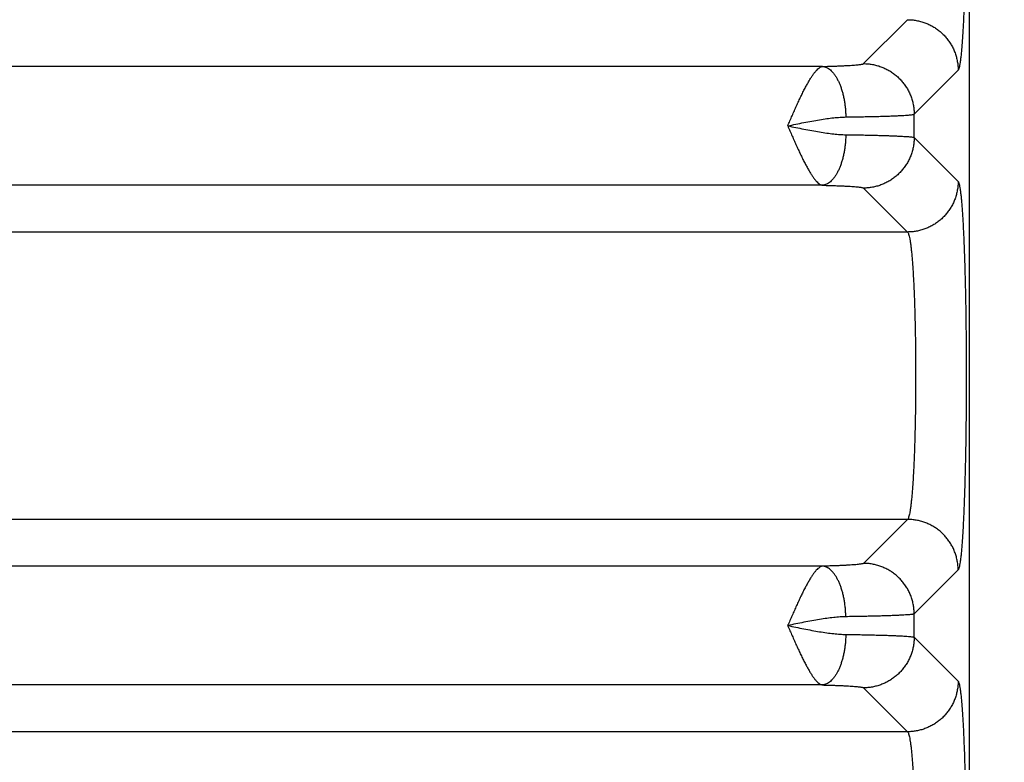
# Model space of a CAD drawing. Header units: inches. Extents: x 0 to 34, y 0 to 22.
# Tile 17 of 47: x 9.412 to 10.19, y 6.98 to 7.567. Entities that reach past the tile are written whole.
import ezdxf

# ---------------------------------------------------------------- set-up
doc = ezdxf.new("R2010")
doc.units = ezdxf.units.IN
doc.header["$LTSCALE"] = 1.87
doc.header["$MEASUREMENT"] = 0
doc.layers.get('0').update_dxf_attribs({"linetype": 'CONTINUOUS'})
doc.layers.add('DIMENSIONS', color=7, linetype='CONTINUOUS')
doc.styles.get("Standard").update_dxf_attribs({"font": 'txt', "width": 0.8})
doc.dimstyles.new('DIMSTYLE_1', dxfattribs={"dimtxt": 0.125, "dimasz": 0.18, "dimexe": 0.18, "dimexo": 0.0625, "dimgap": 0.09, "dimtad": 0, "dimtih": 1, "dimtoh": 1, "dimdec": 3, "dimzin": 4, "dimdsep": 46, "dimtxsty": 'STANDARD', "dimblk": '_FILLED', "dimblk1": '_FILLED', "dimblk2": '_FILLED', "dimcen": 0.09, "dimadec": 0, "dimazin": 0, "dimtp": 0.01, "dimtm": 0.01, "dimtfac": 1, "dimtdec": 3, "dimtofl": 0, "dimtmove": 0, "dimatfit": 3, "dimldrblk": '_FILLED', "dimfxl": 1, "dimtolj": 1, "dimtzin": 4, "dimarcsym": 0})

# ---------------------------------------------------------------- blocks, each defined once
blk = doc.blocks.new('_FILLED')
at = {"color": 0, "linetype": 'BYBLOCK'}
blk.add_solid([(0, 0), (-1, 0.1736), (-1, -0.1736)], dxfattribs=at)
blk = doc.blocks.new('*D3')
at = {"layer": 'DIMENSIONS', "color": 2, "linetype": 'CONTINUOUS'}
for p, q in [((10.10568, 8.50817), (11.78321, 8.50817)), ((11.65821, 8.50817), (11.65821, 7.32481)), ((11.65821, 4.95817), (11.65821, 6.88731)), ((10.12528, 4.95817), (11.78321, 4.95817))]:
    blk.add_line(p, q, dxfattribs=at)
at = {"layer": 'DIMENSIONS', "color": 2, "linetype": 'CONTINUOUS', "xscale": 0.18, "yscale": 0.18, "zscale": 0.18}
for p, rotation in [((11.65821, 8.50817), 90), ((11.65821, 4.95817), 270)]:
    blk.add_blockref('_FILLED', p, dxfattribs=dict(at, rotation=rotation))
at = {"layer": 'DIMENSIONS', "color": 2, "linetype": 'CONTINUOUS', "width": 0.8}
for s, p in [('3.550', (11.30821, 7.13731)), ('[', (11.30821, 6.94981)), (']', (11.90821, 6.94981)), ('90.17', (11.40821, 6.94981))]:
    blk.add_text(s, height=0.125, dxfattribs=at).set_placement(p)

msp = doc.modelspace()

# ---------------------------------------------------------------- linework, layer by layer
at = {"color": 7, "linetype": 'CONTINUOUS'}
for p, q in [((10.16268, 5.05807), (10.16268, 8.34071)), ((10.07887, 7.53234), (10.11361, 7.56708)), ((10.04648, 7.53013), (6.80988, 7.53013)), ((10.11883, 7.49238), (10.15357, 7.52712)), ((10.11883, 7.47395), (10.11883, 7.49238)), ((10.11883, 7.47395), (10.15357, 7.43922)), ((10.04648, 7.43621), (6.80988, 7.43621)), ((10.07887, 7.43399), (10.11361, 7.39926)), ((10.11361, 7.39926), (6.74276, 7.39926)), ((10.11361, 7.17208), (6.74276, 7.17208)), ((10.11361, 7.17208), (10.07887, 7.13734)), ((10.04649, 7.13513), (6.80988, 7.13513)), ((10.15357, 7.13212), (10.11883, 7.09738)), ((10.11883, 7.07895), (10.11883, 7.09738)), ((10.11883, 7.07895), (10.15357, 7.04422)), ((10.04648, 7.04121), (6.80988, 7.04121)), ((10.07887, 7.03899), (10.11361, 7.00426)), ((10.11361, 7.00426), (6.74276, 7.00426))]:
    msp.add_line(p, q, dxfattribs=at)
for points, knots in [([(10.15977, 7.71925), (10.15981, 7.71623), (10.15987, 7.71013), (10.15993, 7.70091), (10.15998, 7.69157), (10.15999, 7.68216), (10.15998, 7.67271), (10.15995, 7.66329), (10.15989, 7.65394), (10.15981, 7.64469), (10.1597, 7.63558), (10.15956, 7.62666), (10.15941, 7.61793), (10.15923, 7.60944), (10.15903, 7.60121), (10.1588, 7.59328), (10.15856, 7.58568), (10.15829, 7.57845), (10.15801, 7.57159), (10.15771, 7.56516), (10.15739, 7.55916), (10.15706, 7.55363), (10.15672, 7.54857), (10.15636, 7.54401), (10.15599, 7.53996), (10.15561, 7.53645), (10.15522, 7.53348), (10.15484, 7.53108), (10.15445, 7.52924), (10.15407, 7.52797), (10.15376, 7.52731), (10.15357, 7.52712)], [0, 0, 0, 0, 0.047113, 0.095072, 0.143659, 0.192636, 0.24176, 0.290785, 0.339461, 0.387554, 0.434888, 0.481316, 0.526692, 0.57087, 0.613673, 0.654926, 0.69447, 0.732147, 0.767804, 0.801307, 0.832529, 0.861366, 0.88773, 0.911532, 0.932675, 0.951059, 0.966599, 0.979248, 0.988987, 0.995852, 1, 1, 1, 1]), ([(10.11361, 7.56708), (10.11477, 7.56708), (10.11709, 7.56697), (10.12055, 7.56651), (10.12395, 7.56575), (10.12728, 7.5647), (10.1305, 7.56336), (10.13359, 7.56175), (10.13653, 7.55987), (10.1393, 7.55774), (10.14187, 7.55539), (10.14423, 7.55281), (10.14636, 7.55005), (10.14824, 7.5471), (10.14985, 7.54401), (10.15119, 7.54079), (10.15224, 7.53746), (10.153, 7.53406), (10.15346, 7.5306), (10.15357, 7.52828), (10.15357, 7.52712)], [0, 0, 0, 0, 0.055526, 0.111062, 0.166606, 0.222158, 0.277718, 0.333283, 0.388852, 0.444425, 0.5, 0.555574, 0.611147, 0.666717, 0.722282, 0.777841, 0.833393, 0.888938, 0.944473, 1, 1, 1, 1]), ([(10.01893, 7.48316), (10.01952, 7.4845), (10.02068, 7.48719), (10.02244, 7.49118), (10.02417, 7.49512), (10.0259, 7.49896), (10.02761, 7.50268), (10.0293, 7.50626), (10.03095, 7.50966), (10.03257, 7.51286), (10.03416, 7.51585), (10.03571, 7.51859), (10.03722, 7.52107), (10.03868, 7.52328), (10.0401, 7.5252), (10.04146, 7.52681), (10.04277, 7.52813), (10.04403, 7.52914), (10.04526, 7.52981), (10.04609, 7.53007), (10.04648, 7.53013)], [0, 0, 0, 0, 0.079608, 0.158512, 0.23632, 0.312536, 0.386657, 0.458181, 0.526634, 0.591605, 0.652721, 0.709671, 0.762165, 0.809984, 0.85305, 0.891237, 0.924536, 0.953431, 0.978459, 1, 1, 1, 1]), ([(10.04648, 7.53013), (10.04777, 7.53016), (10.05031, 7.53022), (10.05403, 7.53033), (10.05756, 7.53045), (10.06089, 7.53058), (10.06399, 7.53073), (10.06683, 7.53088), (10.06939, 7.53104), (10.07167, 7.5312), (10.07366, 7.53138), (10.07533, 7.53156), (10.07669, 7.53174), (10.07772, 7.53192), (10.07841, 7.53211), (10.07877, 7.53225), (10.07887, 7.53234)], [0, 0, 0, 0, 0.119141, 0.233742, 0.342844, 0.44556, 0.541059, 0.628583, 0.707653, 0.778005, 0.839323, 0.891206, 0.933307, 0.965392, 0.987447, 1, 1, 1, 1]), ([(10.04648, 7.53013), (10.04701, 7.53009), (10.04808, 7.5299), (10.04965, 7.52932), (10.05118, 7.52846), (10.05268, 7.52732), (10.05413, 7.52592), (10.05553, 7.52425), (10.05685, 7.52235), (10.05811, 7.52021), (10.05927, 7.51786), (10.06035, 7.51531), (10.06133, 7.51258), (10.06219, 7.50969), (10.06295, 7.50666), (10.06359, 7.5035), (10.0641, 7.50026), (10.06449, 7.49693), (10.06475, 7.49356), (10.06483, 7.4913), (10.06485, 7.49017)], [0, 0, 0, 0, 0.03382, 0.068996, 0.106242, 0.146106, 0.188967, 0.235054, 0.284467, 0.337198, 0.393157, 0.45218, 0.514046, 0.578484, 0.645189, 0.713818, 0.784006, 0.855368, 0.927502, 1, 1, 1, 1]), ([(10.07887, 7.53234), (10.08003, 7.53234), (10.08235, 7.53224), (10.08581, 7.53178), (10.08921, 7.53102), (10.09254, 7.52996), (10.09576, 7.52862), (10.09886, 7.52701), (10.1018, 7.52513), (10.10456, 7.52301), (10.10714, 7.52065), (10.10949, 7.51808), (10.11162, 7.51531), (10.1135, 7.51237), (10.11511, 7.50927), (10.11645, 7.50605), (10.1175, 7.50273), (10.11826, 7.49932), (10.11872, 7.49587), (10.11883, 7.49354), (10.11883, 7.49238)], [0, 0, 0, 0, 0.055526, 0.111061, 0.166605, 0.222157, 0.277716, 0.333281, 0.388851, 0.444424, 0.499998, 0.555573, 0.611146, 0.666716, 0.722281, 0.777841, 0.833393, 0.888937, 0.944473, 1, 1, 1, 1]), ([(10.06485, 7.49017), (10.06677, 7.4902), (10.07051, 7.49025), (10.07601, 7.49034), (10.08127, 7.49045), (10.08625, 7.49056), (10.09094, 7.49068), (10.09532, 7.4908), (10.09937, 7.49094), (10.10308, 7.49108), (10.10642, 7.49122), (10.10938, 7.49138), (10.11196, 7.49153), (10.11414, 7.49169), (10.11591, 7.49185), (10.11727, 7.49201), (10.11819, 7.49217), (10.11868, 7.49229), (10.11883, 7.49238)], [0, 0, 0, 0, 0.106048, 0.207944, 0.305258, 0.397574, 0.484496, 0.565651, 0.640697, 0.709328, 0.77127, 0.826269, 0.874099, 0.914555, 0.947467, 0.972705, 0.990195, 1, 1, 1, 1]), ([(10.01891, 7.48317), (10.02106, 7.48361), (10.02534, 7.48448), (10.03171, 7.48576), (10.03794, 7.48695), (10.04398, 7.488), (10.04973, 7.48889), (10.05514, 7.48956), (10.06014, 7.49001), (10.06334, 7.49015), (10.06485, 7.49017)], [0, 0, 0, 0, 0.141687, 0.281719, 0.418636, 0.550758, 0.676473, 0.794032, 0.90215, 1, 1, 1, 1]), ([(10.01891, 7.48317), (10.02106, 7.48273), (10.02534, 7.48185), (10.0317, 7.48058), (10.03793, 7.47939), (10.04396, 7.47834), (10.04972, 7.47745), (10.05514, 7.47677), (10.06014, 7.47633), (10.06334, 7.47619), (10.06485, 7.47617)], [0, 0, 0, 0, 0.14169, 0.28154, 0.418345, 0.550411, 0.676238, 0.793975, 0.902225, 1, 1, 1, 1]), ([(10.01893, 7.48316), (10.01953, 7.48182), (10.02068, 7.47913), (10.02245, 7.47515), (10.02418, 7.47121), (10.0259, 7.46737), (10.02761, 7.46365), (10.0293, 7.46008), (10.03095, 7.45667), (10.03257, 7.45347), (10.03416, 7.45049), (10.03571, 7.44775), (10.03722, 7.44527), (10.03868, 7.44306), (10.04009, 7.44114), (10.04146, 7.43953), (10.04276, 7.43821), (10.04403, 7.4372), (10.04526, 7.43652), (10.04609, 7.43627), (10.04648, 7.43621)], [0, 0, 0, 0, 0.079546, 0.158497, 0.236315, 0.312517, 0.386613, 0.458113, 0.526553, 0.591524, 0.652646, 0.709596, 0.762079, 0.809876, 0.85292, 0.891123, 0.924434, 0.953321, 0.97841, 1, 1, 1, 1]), ([(10.06485, 7.47617), (10.06483, 7.47503), (10.06475, 7.47277), (10.06449, 7.4694), (10.0641, 7.46608), (10.06359, 7.46283), (10.06295, 7.45968), (10.06219, 7.45665), (10.06133, 7.45376), (10.06035, 7.45102), (10.05927, 7.44847), (10.05811, 7.44612), (10.05685, 7.44399), (10.05553, 7.44208), (10.05413, 7.44042), (10.05268, 7.43902), (10.05118, 7.43788), (10.04965, 7.43702), (10.04808, 7.43644), (10.04701, 7.43625), (10.04648, 7.43621)], [0, 0, 0, 0, 0.072498, 0.144632, 0.215994, 0.286182, 0.354812, 0.421516, 0.485955, 0.54782, 0.606842, 0.662801, 0.715533, 0.764945, 0.811032, 0.853894, 0.893758, 0.931004, 0.96618, 1, 1, 1, 1]), ([(10.06485, 7.47617), (10.06677, 7.47614), (10.07051, 7.47609), (10.07601, 7.47599), (10.08127, 7.47589), (10.08625, 7.47578), (10.09094, 7.47566), (10.09532, 7.47553), (10.09937, 7.4754), (10.10308, 7.47526), (10.10642, 7.47511), (10.10939, 7.47496), (10.11196, 7.47481), (10.11414, 7.47465), (10.11591, 7.47449), (10.11727, 7.47433), (10.11819, 7.47416), (10.11868, 7.47405), (10.11883, 7.47395)], [0, 0, 0, 0, 0.106046, 0.207949, 0.305268, 0.397589, 0.484517, 0.565683, 0.640744, 0.709389, 0.771335, 0.826327, 0.874139, 0.914577, 0.947475, 0.972706, 0.990194, 1, 1, 1, 1]), ([(10.11883, 7.47395), (10.11883, 7.47279), (10.11872, 7.47047), (10.11826, 7.46701), (10.1175, 7.46361), (10.11645, 7.46029), (10.11511, 7.45706), (10.1135, 7.45397), (10.11162, 7.45103), (10.10949, 7.44826), (10.10714, 7.44569), (10.10456, 7.44333), (10.1018, 7.44121), (10.09886, 7.43933), (10.09576, 7.43771), (10.09254, 7.43638), (10.08921, 7.43532), (10.08581, 7.43456), (10.08235, 7.4341), (10.08003, 7.434), (10.07887, 7.43399)], [0, 0, 0, 0, 0.055527, 0.111062, 0.166607, 0.222159, 0.277718, 0.333284, 0.388853, 0.444426, 0.500001, 0.555575, 0.611148, 0.666718, 0.722283, 0.777842, 0.833395, 0.888939, 0.944474, 1, 1, 1, 1]), ([(10.15357, 7.43922), (10.15357, 7.43806), (10.15346, 7.43573), (10.153, 7.43228), (10.15224, 7.42887), (10.15119, 7.42555), (10.14985, 7.42233), (10.14824, 7.41923), (10.14636, 7.41629), (10.14423, 7.41352), (10.14187, 7.41095), (10.1393, 7.40859), (10.13653, 7.40647), (10.13359, 7.40459), (10.1305, 7.40298), (10.12728, 7.40164), (10.12395, 7.40058), (10.12055, 7.39982), (10.11709, 7.39936), (10.11477, 7.39926), (10.11361, 7.39926)], [0, 0, 0, 0, 0.055527, 0.111062, 0.166607, 0.222159, 0.277718, 0.333283, 0.388853, 0.444426, 0.5, 0.555575, 0.611148, 0.666717, 0.722282, 0.777842, 0.833394, 0.888938, 0.944474, 1, 1, 1, 1]), ([(10.15357, 7.43922), (10.15376, 7.43903), (10.15407, 7.43836), (10.15445, 7.43709), (10.15484, 7.43524), (10.15523, 7.43285), (10.15561, 7.4299), (10.15598, 7.42642), (10.15635, 7.42241), (10.15671, 7.41789), (10.15705, 7.41288), (10.15738, 7.40739), (10.1577, 7.40145), (10.158, 7.39508), (10.15828, 7.3883), (10.15854, 7.38114), (10.15879, 7.37363), (10.15901, 7.36579), (10.15921, 7.35765), (10.15939, 7.34925), (10.15955, 7.34061), (10.15968, 7.33177), (10.15979, 7.32275), (10.15988, 7.3136), (10.15994, 7.30435), (10.15998, 7.29502), (10.15999, 7.28566), (10.15998, 7.2763), (10.15994, 7.26698), (10.15988, 7.25772), (10.15979, 7.24857), (10.15968, 7.23956), (10.15955, 7.23071), (10.15939, 7.22207), (10.15921, 7.21367), (10.15901, 7.20553), (10.15879, 7.1977), (10.15854, 7.19018), (10.15828, 7.18303), (10.158, 7.17625), (10.1577, 7.16988), (10.15738, 7.16394), (10.15705, 7.15846), (10.15671, 7.15344), (10.15635, 7.14892), (10.15598, 7.14492), (10.15561, 7.14143), (10.15523, 7.13849), (10.15484, 7.1361), (10.15445, 7.13425), (10.15407, 7.13298), (10.15376, 7.13231), (10.15357, 7.13212)], [0, 0, 0, 0, 0.002616, 0.006938, 0.013044, 0.020937, 0.030592, 0.041983, 0.055072, 0.069816, 0.086155, 0.104029, 0.123373, 0.144112, 0.16617, 0.189467, 0.213913, 0.239417, 0.265887, 0.293223, 0.321324, 0.350085, 0.379402, 0.409165, 0.439264, 0.469588, 0.500025, 0.530463, 0.560787, 0.590886, 0.620649, 0.649965, 0.678726, 0.706824, 0.734157, 0.760625, 0.786126, 0.810568, 0.833862, 0.855918, 0.876653, 0.895994, 0.913866, 0.930203, 0.944944, 0.95803, 0.969418, 0.979072, 0.986962, 0.993065, 0.997385, 1, 1, 1, 1]), ([(10.04648, 7.43621), (10.04777, 7.43618), (10.05031, 7.43611), (10.05402, 7.43601), (10.05756, 7.43589), (10.06089, 7.43575), (10.06399, 7.43561), (10.06683, 7.43546), (10.06939, 7.4353), (10.07167, 7.43513), (10.07366, 7.43496), (10.07533, 7.43478), (10.07669, 7.4346), (10.07772, 7.43441), (10.07841, 7.43423), (10.07877, 7.43409), (10.07887, 7.43399)], [0, 0, 0, 0, 0.119071, 0.233636, 0.342715, 0.445414, 0.540918, 0.628481, 0.707605, 0.778001, 0.839334, 0.891215, 0.933307, 0.965381, 0.987445, 1, 1, 1, 1]), ([(10.11361, 7.39926), (10.1138, 7.39911), (10.11415, 7.39855), (10.11456, 7.39746), (10.11499, 7.39587), (10.1154, 7.39381), (10.11581, 7.39127), (10.11622, 7.38827), (10.11661, 7.38482), (10.11699, 7.38093), (10.11735, 7.37662), (10.1177, 7.3719), (10.11802, 7.36681), (10.11833, 7.36137), (10.11861, 7.35559), (10.11887, 7.3495), (10.11911, 7.34313), (10.11932, 7.33651), (10.11951, 7.32967), (10.11967, 7.32264), (10.1198, 7.31544), (10.1199, 7.30811), (10.11997, 7.30069), (10.12002, 7.29319), (10.12003, 7.28567), (10.12002, 7.27814), (10.11997, 7.27065), (10.1199, 7.26323), (10.1198, 7.2559), (10.11967, 7.2487), (10.11951, 7.24167), (10.11932, 7.23482), (10.11911, 7.2282), (10.11887, 7.22184), (10.11861, 7.21575), (10.11833, 7.20997), (10.11802, 7.20452), (10.1177, 7.19943), (10.11735, 7.19472), (10.11699, 7.19041), (10.11661, 7.18652), (10.11622, 7.18307), (10.11581, 7.18006), (10.1154, 7.17753), (10.11499, 7.17547), (10.11456, 7.17388), (10.11415, 7.17279), (10.1138, 7.17223), (10.11361, 7.17208)], [0, 0, 0, 0, 0.003203, 0.008313, 0.015468, 0.024692, 0.035967, 0.049257, 0.06451, 0.081663, 0.100644, 0.121371, 0.143753, 0.167693, 0.193086, 0.219822, 0.247782, 0.276845, 0.306882, 0.337764, 0.369353, 0.401513, 0.434102, 0.466979, 0.5, 0.533021, 0.565898, 0.598487, 0.630647, 0.662237, 0.693118, 0.723155, 0.752218, 0.780178, 0.806914, 0.832307, 0.856247, 0.878629, 0.899356, 0.918337, 0.93549, 0.950743, 0.964033, 0.975308, 0.984532, 0.991687, 0.996797, 1, 1, 1, 1]), ([(10.15357, 7.13212), (10.15357, 7.13328), (10.15346, 7.1356), (10.153, 7.13906), (10.15224, 7.14246), (10.15119, 7.14579), (10.14985, 7.14901), (10.14824, 7.1521), (10.14636, 7.15505), (10.14423, 7.15781), (10.14187, 7.16039), (10.1393, 7.16274), (10.13653, 7.16487), (10.13359, 7.16675), (10.1305, 7.16836), (10.12728, 7.1697), (10.12395, 7.17075), (10.12055, 7.17151), (10.11709, 7.17197), (10.11477, 7.17208), (10.11361, 7.17208)], [0, 0, 0, 0, 0.055527, 0.111062, 0.166607, 0.222159, 0.277718, 0.333283, 0.388853, 0.444426, 0.5, 0.555575, 0.611148, 0.666717, 0.722282, 0.777842, 0.833394, 0.888938, 0.944473, 1, 1, 1, 1]), ([(10.04648, 7.13513), (10.04609, 7.13507), (10.04526, 7.13481), (10.04403, 7.13414), (10.04277, 7.13313), (10.04147, 7.13181), (10.04009, 7.1302), (10.03868, 7.12828), (10.03722, 7.12607), (10.03571, 7.12359), (10.03416, 7.12084), (10.03257, 7.11786), (10.03095, 7.11465), (10.02929, 7.11125), (10.0276, 7.10767), (10.02589, 7.10395), (10.02417, 7.1001), (10.02244, 7.09616), (10.02066, 7.09217), (10.01951, 7.08948), (10.0189, 7.08813)], [0, 0, 0, 0, 0.021615, 0.046652, 0.075398, 0.108711, 0.146961, 0.189977, 0.23778, 0.290274, 0.347209, 0.408313, 0.47327, 0.541711, 0.61323, 0.687363, 0.76359, 0.841388, 0.920238, 1, 1, 1, 1]), ([(10.06485, 7.09517), (10.06483, 7.0963), (10.06475, 7.09857), (10.06449, 7.10193), (10.0641, 7.10526), (10.06359, 7.1085), (10.06295, 7.11166), (10.06219, 7.11469), (10.06133, 7.11758), (10.06035, 7.12031), (10.05927, 7.12286), (10.05811, 7.12521), (10.05685, 7.12735), (10.05553, 7.12926), (10.05413, 7.13092), (10.05268, 7.13232), (10.05118, 7.13346), (10.04965, 7.13432), (10.04808, 7.1349), (10.04701, 7.13509), (10.04648, 7.13513)], [0, 0, 0, 0, 0.072498, 0.144632, 0.215994, 0.286182, 0.354811, 0.421516, 0.485955, 0.54782, 0.606843, 0.662801, 0.715533, 0.764946, 0.811033, 0.853894, 0.893758, 0.931004, 0.96618, 1, 1, 1, 1]), ([(10.07887, 7.13734), (10.07877, 7.13725), (10.07841, 7.13711), (10.07772, 7.13692), (10.07669, 7.13674), (10.07533, 7.13656), (10.07366, 7.13638), (10.07167, 7.1362), (10.06939, 7.13604), (10.06683, 7.13588), (10.06399, 7.13573), (10.06089, 7.13558), (10.05756, 7.13545), (10.05402, 7.13533), (10.05031, 7.13522), (10.04778, 7.13516), (10.04649, 7.13513)], [0, 0, 0, 0, 0.012556, 0.034621, 0.066697, 0.108792, 0.160676, 0.222014, 0.292415, 0.371547, 0.459114, 0.554622, 0.657323, 0.766404, 0.880974, 1, 1, 1, 1]), ([(10.11883, 7.09738), (10.11883, 7.09854), (10.11872, 7.10087), (10.11826, 7.10432), (10.1175, 7.10773), (10.11645, 7.11105), (10.11511, 7.11427), (10.1135, 7.11737), (10.11162, 7.12031), (10.10949, 7.12308), (10.10714, 7.12565), (10.10456, 7.12801), (10.1018, 7.13013), (10.09886, 7.13201), (10.09576, 7.13362), (10.09254, 7.13496), (10.08921, 7.13602), (10.08581, 7.13678), (10.08235, 7.13724), (10.08003, 7.13734), (10.07887, 7.13734)], [0, 0, 0, 0, 0.055527, 0.111062, 0.166607, 0.222159, 0.277718, 0.333284, 0.388853, 0.444426, 0.500001, 0.555575, 0.611148, 0.666718, 0.722283, 0.777842, 0.833395, 0.888939, 0.944474, 1, 1, 1, 1]), ([(10.06485, 7.09517), (10.06334, 7.09515), (10.06015, 7.09501), (10.05514, 7.09456), (10.04973, 7.09388), (10.04396, 7.093), (10.03793, 7.09194), (10.0317, 7.09076), (10.02534, 7.08948), (10.02106, 7.08861), (10.01891, 7.08817)], [0, 0, 0, 0, 0.09769, 0.205934, 0.323715, 0.449606, 0.581739, 0.718574, 0.858412, 1, 1, 1, 1]), ([(10.11883, 7.09738), (10.11868, 7.09729), (10.11819, 7.09717), (10.11727, 7.09701), (10.11591, 7.09685), (10.11414, 7.09669), (10.11196, 7.09653), (10.10939, 7.09638), (10.10642, 7.09622), (10.10308, 7.09608), (10.09937, 7.09594), (10.09532, 7.0958), (10.09094, 7.09568), (10.08625, 7.09556), (10.08127, 7.09545), (10.07601, 7.09534), (10.07051, 7.09525), (10.06677, 7.0952), (10.06485, 7.09517)], [0, 0, 0, 0, 0.009806, 0.027294, 0.052525, 0.085423, 0.125861, 0.173673, 0.228664, 0.29061, 0.359255, 0.434316, 0.515482, 0.602411, 0.694732, 0.792051, 0.893954, 1, 1, 1, 1]), ([(10.0189, 7.08813), (10.0195, 7.0868), (10.0207, 7.08414), (10.02244, 7.08015), (10.02418, 7.07621), (10.0259, 7.07237), (10.02761, 7.06865), (10.0293, 7.06508), (10.03095, 7.06168), (10.03257, 7.05848), (10.03416, 7.05549), (10.03571, 7.05275), (10.03722, 7.05027), (10.03867, 7.04806), (10.04009, 7.04614), (10.04146, 7.04453), (10.04276, 7.04321), (10.04403, 7.0422), (10.04526, 7.04153), (10.04609, 7.04127), (10.04648, 7.04121)], [0, 0, 0, 0, 0.079225, 0.158213, 0.236036, 0.31223, 0.386325, 0.457846, 0.52632, 0.591325, 0.652475, 0.709451, 0.761959, 0.809781, 0.852848, 0.891071, 0.924398, 0.9533, 0.9784, 1, 1, 1, 1]), ([(10.01891, 7.08817), (10.02106, 7.08773), (10.02534, 7.08685), (10.0317, 7.08558), (10.03793, 7.08439), (10.04396, 7.08334), (10.04972, 7.08245), (10.05514, 7.08177), (10.06014, 7.08133), (10.06334, 7.08119), (10.06485, 7.08117)], [0, 0, 0, 0, 0.141583, 0.281445, 0.418207, 0.550329, 0.67618, 0.793932, 0.902207, 1, 1, 1, 1]), ([(10.06485, 7.08117), (10.06483, 7.08003), (10.06475, 7.07777), (10.06449, 7.0744), (10.0641, 7.07108), (10.06359, 7.06783), (10.06295, 7.06468), (10.06219, 7.06165), (10.06133, 7.05876), (10.06035, 7.05602), (10.05927, 7.05347), (10.05811, 7.05112), (10.05685, 7.04899), (10.05553, 7.04708), (10.05413, 7.04542), (10.05268, 7.04402), (10.05118, 7.04288), (10.04965, 7.04202), (10.04808, 7.04144), (10.04701, 7.04125), (10.04648, 7.04121)], [0, 0, 0, 0, 0.072498, 0.144632, 0.215994, 0.286182, 0.354812, 0.421516, 0.485955, 0.54782, 0.606842, 0.662801, 0.715533, 0.764945, 0.811032, 0.853894, 0.893758, 0.931004, 0.96618, 1, 1, 1, 1]), ([(10.06485, 7.08117), (10.06677, 7.08114), (10.07051, 7.08109), (10.07601, 7.08099), (10.08127, 7.08089), (10.08625, 7.08078), (10.09094, 7.08066), (10.09532, 7.08053), (10.09937, 7.0804), (10.10308, 7.08026), (10.10642, 7.08011), (10.10939, 7.07996), (10.11196, 7.07981), (10.11414, 7.07965), (10.11591, 7.07949), (10.11727, 7.07933), (10.11819, 7.07916), (10.11868, 7.07905), (10.11883, 7.07895)], [0, 0, 0, 0, 0.106046, 0.207949, 0.305268, 0.397589, 0.484517, 0.565683, 0.640743, 0.709389, 0.771335, 0.826327, 0.874139, 0.914577, 0.947475, 0.972706, 0.990194, 1, 1, 1, 1]), ([(10.11883, 7.07895), (10.11883, 7.07779), (10.11872, 7.07547), (10.11826, 7.07201), (10.1175, 7.06861), (10.11645, 7.06529), (10.11511, 7.06206), (10.1135, 7.05897), (10.11162, 7.05603), (10.10949, 7.05326), (10.10714, 7.05069), (10.10456, 7.04833), (10.1018, 7.04621), (10.09886, 7.04433), (10.09576, 7.04271), (10.09254, 7.04138), (10.08921, 7.04032), (10.08581, 7.03956), (10.08235, 7.0391), (10.08003, 7.039), (10.07887, 7.03899)], [0, 0, 0, 0, 0.055527, 0.111062, 0.166607, 0.222159, 0.277718, 0.333284, 0.388853, 0.444426, 0.500001, 0.555575, 0.611148, 0.666718, 0.722283, 0.777842, 0.833395, 0.888939, 0.944474, 1, 1, 1, 1]), ([(10.04648, 7.04121), (10.04777, 7.04118), (10.05031, 7.04111), (10.05402, 7.04101), (10.05756, 7.04089), (10.06089, 7.04075), (10.06399, 7.04061), (10.06683, 7.04046), (10.06939, 7.0403), (10.07167, 7.04013), (10.07366, 7.03996), (10.07533, 7.03978), (10.07669, 7.0396), (10.07772, 7.03941), (10.07841, 7.03923), (10.07877, 7.03909), (10.07887, 7.03899)], [0, 0, 0, 0, 0.119071, 0.233636, 0.342714, 0.445413, 0.540918, 0.62848, 0.707605, 0.778, 0.839334, 0.891215, 0.933307, 0.965381, 0.987445, 1, 1, 1, 1]), ([(10.15357, 7.04422), (10.15357, 7.04306), (10.15346, 7.04073), (10.153, 7.03728), (10.15224, 7.03387), (10.15119, 7.03055), (10.14985, 7.02733), (10.14824, 7.02423), (10.14636, 7.02129), (10.14423, 7.01852), (10.14187, 7.01595), (10.1393, 7.01359), (10.13653, 7.01147), (10.13359, 7.00959), (10.1305, 7.00798), (10.12728, 7.00664), (10.12395, 7.00558), (10.12055, 7.00482), (10.11709, 7.00436), (10.11477, 7.00426), (10.11361, 7.00426)], [0, 0, 0, 0, 0.055527, 0.111062, 0.166607, 0.222159, 0.277718, 0.333283, 0.388853, 0.444426, 0.5, 0.555575, 0.611148, 0.666717, 0.722282, 0.777842, 0.833394, 0.888938, 0.944474, 1, 1, 1, 1]), ([(10.15357, 7.04422), (10.15376, 7.04403), (10.15407, 7.04337), (10.15445, 7.0421), (10.15484, 7.04026), (10.15522, 7.03786), (10.15561, 7.03489), (10.15599, 7.03138), (10.15636, 7.02733), (10.15672, 7.02277), (10.15706, 7.01771), (10.15739, 7.01218), (10.15771, 7.00618), (10.15801, 6.99974), (10.15829, 6.99289), (10.15856, 6.98566), (10.1588, 6.97806), (10.15903, 6.97013), (10.15923, 6.9619), (10.15941, 6.95341), (10.15956, 6.94469), (10.1597, 6.93576), (10.15981, 6.92666), (10.15989, 6.91741), (10.15995, 6.90805), (10.15998, 6.89863), (10.15999, 6.88919), (10.15998, 6.87977), (10.15993, 6.87043), (10.15987, 6.86121), (10.15981, 6.85511), (10.15977, 6.85209)], [0, 0, 0, 0, 0.004148, 0.011013, 0.020751, 0.033399, 0.048939, 0.067322, 0.088463, 0.112264, 0.138627, 0.167463, 0.198683, 0.232184, 0.267839, 0.305514, 0.345056, 0.386307, 0.429108, 0.473284, 0.518658, 0.565082, 0.612415, 0.660508, 0.709187, 0.758215, 0.807345, 0.856329, 0.904921, 0.952885, 1, 1, 1, 1]), ([(10.11361, 7.00426), (10.1138, 7.00411), (10.11414, 7.00357), (10.11455, 7.00251), (10.11496, 7.00097), (10.11537, 6.99897), (10.11578, 6.99651), (10.11618, 6.9936), (10.11656, 6.99025), (10.11694, 6.98648), (10.1173, 6.98229), (10.11764, 6.97772), (10.11796, 6.97278), (10.11827, 6.96749), (10.11855, 6.96187), (10.11882, 6.95595), (10.11905, 6.94976), (10.11927, 6.94333), (10.11946, 6.93666), (10.11957, 6.93215), (10.11962, 6.92986)], [0, 0, 0, 0, 0.009555, 0.024717, 0.045896, 0.073158, 0.106459, 0.145706, 0.190766, 0.24146, 0.297567, 0.358856, 0.425078, 0.495945, 0.571127, 0.650282, 0.733085, 0.819202, 0.90829, 1, 1, 1, 1])]:
    msp.add_open_spline(points, degree=3, knots=knots, dxfattribs=at)

# ---------------------------------------------------------------- dimensions: what is measured, and where the dimension line sits
at = {"layer": 'DIMENSIONS', "color": 2, "linetype": 'CONTINUOUS'}
dim = msp.add_linear_dim(base=(11.65821, 8.50817), p1=(10.12528, 4.95817), p2=(10.10568, 8.50817), angle=90, dimstyle='DIMSTYLE_1', dxfattribs=at)
dim.commit()
dim.dimension.update_dxf_attribs({"geometry": '*D3', "text_midpoint": (11.65821, 7.10606), "dimtype": 160})

doc.saveas('drawing.dxf')
